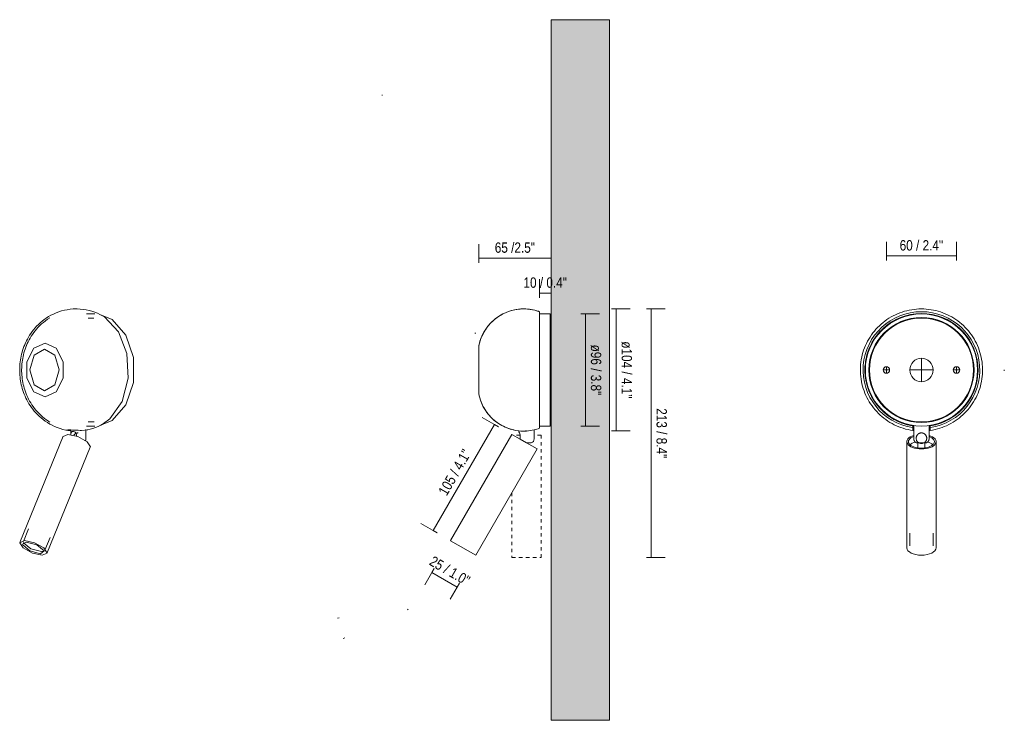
# Model space of a CAD drawing. Header units: millimetres. Extents: x -6679 to -5073, y 0 to 6729.
# Tile 2 of 3: x -5916 to -5073, y 0 to 600. Entities that reach past the tile are written whole.
import ezdxf

# ---------------------------------------------------------------- set-up
doc = ezdxf.new("R2010")
doc.units = ezdxf.units.MM
doc.linetypes.add('Dash', pattern=[6, 3, -3])
for name, color, linetype, lineweight in [('Cotas', 7, 'Continuous', 9), ('Cotas-4', 7, 'Continuous', 9), ('Lighthing Fixture Detail Wide Black', 7, 'Continuous', 20), ('Luminarias', 7, 'Continuous', 20), ('Muros', 7, 'Continuous', 9)]:
    doc.layers.add(name, color=color, linetype=linetype, lineweight=lineweight)
doc.layers.add('Lighthing Fixture Dim Grey Dash', color=7, linetype='Dash', lineweight=9, true_color=0xd2d2d2)
doc.styles.add('Arial Narrow', font='ARIALN.TTF', dxfattribs={"height": 8.8})
doc.dimstyles.new('FARO_-_2_2mm_Arial_Narrow_mm_Inch_Left', dxfattribs={"dimscale": 304.8, "dimtxt": 9.006193, "dimasz": 0, "dimexe": 0.03937, "dimexo": 0.0625, "dimgap": 0.006562, "dimtad": 1, "dimdec": 0, "dimzin": 0, "dimdsep": 46, "dimtxsty": 'Arial Narrow', "dimblk1": 'NONE', "dimblk2": 'NONE', "dimsah": 1, "dimcen": 0.09, "dimadec": 0, "dimazin": 0, "dimtfac": 1, "dimtdec": 4, "dimtix": 1, "dimtmove": 0, "dimatfit": 3, "dimfxl": 0.013123, "dimfxlon": 1, "dimtvp": 1, "dimtolj": 1, "dimtzin": 0, "dimarcsym": 2})
doc.dimstyles.new('FARO_-_2_2mm_Arial_Narrow_mm_Inch_Right', dxfattribs={"dimscale": 304.8, "dimtxt": 9.006193, "dimasz": 0, "dimexe": 0.03937, "dimexo": 0.0625, "dimgap": 0.006562, "dimtad": 1, "dimdec": 0, "dimzin": 0, "dimdsep": 46, "dimtxsty": 'Arial Narrow', "dimblk1": 'NONE', "dimblk2": 'NONE', "dimsah": 1, "dimcen": 0.09, "dimadec": 0, "dimazin": 0, "dimtfac": 1, "dimtdec": 4, "dimtix": 1, "dimtmove": 0, "dimatfit": 3, "dimfxl": 0.013123, "dimfxlon": 1, "dimtvp": 1, "dimtolj": 1, "dimtzin": 0, "dimarcsym": 2})

# ---------------------------------------------------------------- blocks, each defined once
blk = doc.blocks.new('62350 - 62350 PRESS White wall lamp reader-507143-00 Isometrico PDF')
at = {"layer": 'Luminarias', "color": 8, "lineweight": 9, "true_color": 0x808080}
for p, q in [((-6964.57, 348), (-6971.69, 348)), ((-6965.32, 344.49), (-6970.27, 344.49)), ((-6970.27, 255.51), (-6965.25, 255.51)), ((-6991.74, 243.02), (-6987.73, 244.85)), ((-6985.26, 248.24), (-6986.54, 248.25)), ((-6985.26, 248.72), (-6985.26, 244.63)), ((-6975.93, 248.25), (-6970.73, 248.74)), ((-6972.26, 240.94), (-6972.26, 248.91)), ((-6971.69, 252), (-6964.57, 252)), ((-6991.65, 243.32), (-7028.77, 152.39)), ((-6980.16, 243.9), (-6980.16, 243.33)), ((-7005.62, 142.94), (-6968.5, 233.88)), ((-7021.27, 163.98), (-7025.68, 153.18)), ((-7023.28, 152.64), (-7026.35, 151.21)), ((-7007.28, 145.67), (-7002.87, 156.47)), ((-7010.39, 144.46), (-7007.98, 144.93))]:
    blk.add_line(p, q, dxfattribs=at)
for points in [[(-6980.46, 352.31, 0), (-6983.05, 352.24, 0), (-6985.62, 352.02, 0), (-6988.16, 351.66, 0), (-6990.66, 351.16, 0), (-6993.1, 350.53, 0), (-6995.48, 349.78, 0), (-6997.78, 348.91, 0), (-7000, 347.94, 0), (-7002.14, 346.88, 0), (-7004.18, 345.72, 0), (-7006.12, 344.49, 0), (-7007.97, 343.2, 0), (-7009.72, 341.85, 0), (-7011.38, 340.44, 0), (-7012.94, 339, 0), (-7014.41, 337.52, 0), (-7015.79, 336, 0), (-7017.08, 334.47, 0), (-7018.29, 332.91, 0), (-7019.41, 331.33, 0), (-7020.46, 329.74, 0), (-7021.43, 328.14, 0), (-7022.34, 326.53, 0), (-7023.17, 324.92, 0), (-7023.94, 323.29, 0), (-7024.65, 321.67, 0), (-7025.29, 320.04, 0), (-7025.88, 318.41, 0), (-7026.41, 316.78, 0), (-7026.89, 315.15, 0), (-7027.31, 313.51, 0), (-7027.68, 311.88, 0), (-7028, 310.24, 0), (-7028.27, 308.61, 0), (-7028.5, 306.98, 0), (-7028.67, 305.34, 0), (-7028.8, 303.71, 0), (-7028.88, 302.07, 0), (-7028.92, 300.44, 0), (-7028.91, 298.81, 0), (-7028.85, 297.17, 0), (-7028.75, 295.54, 0), (-7028.6, 293.91, 0), (-7028.4, 292.27, 0), (-7028.15, 290.64, 0), (-7027.86, 289, 0), (-7027.52, 287.37, 0), (-7027.12, 285.74, 0), (-7026.67, 284.1, 0), (-7026.17, 282.47, 0), (-7025.62, 280.84, 0), (-7025, 279.21, 0), (-7024.33, 277.58, 0), (-7023.6, 275.96, 0), (-7022.8, 274.34, 0), (-7021.93, 272.73, 0), (-7021, 271.12, 0), (-7019.99, 269.53, 0), (-7018.9, 267.94, 0), (-7017.74, 266.37, 0), (-7016.49, 264.82, 0), (-7015.16, 263.3, 0), (-7013.74, 261.8, 0), (-7012.23, 260.33, 0), (-7010.63, 258.91, 0), (-7008.93, 257.52, 0), (-7007.13, 256.2, 0), (-7005.24, 254.93, 0), (-7003.25, 253.74, 0), (-7001.17, 252.62, 0), (-6998.99, 251.6, 0), (-6996.73, 250.67, 0), (-6994.39, 249.86, 0), (-6991.98, 249.16, 0), (-6989.51, 248.59, 0), (-6988.48, 248.4, 0)], [(-6958.11, 346.51, 0), (-6960.21, 347.6, 0), (-6962.41, 348.61, 0), (-6964.68, 349.51, 0), (-6967.04, 350.3, 0), (-6969.46, 350.97, 0), (-6971.95, 351.51, 0), (-6974.47, 351.92, 0), (-6977.04, 352.18, 0), (-6979.62, 352.3, 0), (-6980.46, 352.31, 0)], [(-6960.34, 347.63, 0), (-6949.84, 343.25, 0), (-6938.03, 329.93, 0), (-6931.48, 310.68, 0), (-6931.48, 289.32, 0), (-6938.03, 270.07, 0), (-6949.84, 256.75, 0), (-6960.26, 252.39, 0)], [(-6958.65, 346.8, 0), (-6956.32, 345.44, 0), (-6944.31, 332.74, 0), (-6937.11, 314.15, 0), (-6936.01, 293, 0), (-6941.21, 273.13, 0), (-6951.77, 258.09, 0), (-6958.46, 253.3, 0)], [(-7003.09, 344.62, 0), (-7005, 343.41, 0), (-7006.81, 342.14, 0), (-7008.53, 340.81, 0), (-7010.15, 339.43, 0), (-7011.68, 338.01, 0), (-7013.12, 336.55, 0), (-7014.47, 335.07, 0), (-7015.73, 333.56, 0), (-7016.91, 332.03, 0), (-7018.01, 330.49, 0), (-7019.03, 328.94, 0), (-7019.98, 327.37, 0), (-7020.86, 325.8, 0), (-7021.68, 324.22, 0), (-7022.43, 322.63, 0), (-7023.11, 321.05, 0), (-7023.74, 319.46, 0), (-7024.31, 317.87, 0), (-7024.83, 316.28, 0), (-7025.29, 314.69, 0), (-7025.7, 313.1, 0), (-7026.06, 311.51, 0), (-7026.37, 309.92, 0), (-7026.63, 308.33, 0), (-7026.85, 306.74, 0), (-7027.02, 305.15, 0), (-7027.14, 303.56, 0), (-7027.22, 301.97, 0), (-7027.25, 300.38, 0), (-7027.24, 298.79, 0), (-7027.19, 297.2, 0), (-7027.08, 295.61, 0), (-7026.94, 294.02, 0), (-7026.74, 292.43, 0), (-7026.5, 290.84, 0), (-7026.21, 289.25, 0), (-7025.88, 287.66, 0), (-7025.49, 286.07, 0), (-7025.06, 284.48, 0), (-7024.57, 282.89, 0), (-7024.02, 281.3, 0), (-7023.42, 279.71, 0), (-7022.76, 278.12, 0), (-7022.04, 276.54, 0), (-7021.26, 274.96, 0), (-7020.41, 273.38, 0), (-7019.5, 271.81, 0), (-7018.51, 270.25, 0), (-7017.45, 268.7, 0), (-7016.3, 267.17, 0), (-7015.08, 265.65, 0), (-7013.77, 264.15, 0), (-7012.38, 262.69, 0), (-7010.89, 261.25, 0), (-7009.32, 259.85, 0), (-7007.64, 258.49, 0), (-7005.88, 257.19, 0), (-7004.01, 255.95, 0), (-7003.09, 255.38, 0)], [(-7007.25, 323.06, 0), (-7016.83, 318.65, 0), (-7022.75, 307.12, 0), (-7022.75, 292.88, 0), (-7016.83, 281.35, 0), (-7007.25, 276.94, 0)], [(-7007.25, 276.94, 0), (-6997.67, 281.35, 0), (-6991.74, 292.88, 0), (-6991.74, 307.12, 0), (-6997.67, 318.65, 0), (-7007.25, 323.06, 0)], [(-7007.75, 282.22, 0), (-7016.64, 287.43, 0), (-7020.32, 300, 0), (-7016.64, 312.57, 0), (-7007.75, 317.78, 0)], [(-7007.75, 317.78, 0), (-6998.86, 312.57, 0), (-6995.18, 300, 0), (-6998.86, 287.43, 0), (-7007.75, 282.22, 0)], [(-6971.2, 248.64, 0), (-6968.73, 249.22, 0), (-6966.33, 249.92, 0), (-6964, 250.75, 0), (-6961.74, 251.68, 0), (-6959.58, 252.71, 0), (-6958.11, 253.49, 0)], [(-6988.69, 248.45, 0), (-6988.69, 248.52, 0), (-6988.31, 248.59, 0), (-6987.59, 248.63, 0), (-6986.54, 248.64, 0)], [(-6986.54, 248.25, 0), (-6987.58, 248.3, 0), (-6988.31, 248.37, 0)], [(-6987.73, 244.85, 0), (-6979.24, 243.02, 0), (-6971.23, 238.6, 0), (-6968.41, 234.18, 0), (-6968.57, 233.76, 0)], [(-6986.54, 248.64, 0), (-6985.22, 248.63, 0), (-6983.71, 248.59, 0), (-6982.07, 248.52, 0), (-6980.39, 248.45, 0), (-6978.76, 248.37, 0), (-6977.24, 248.3, 0), (-6975.93, 248.25, 0)], [(-6985.09, 244.6, 0), (-6985.09, 244.7, 0), (-6985.01, 245.44, 0), (-6984.87, 246.09, 0), (-6984.64, 246.64, 0), (-6984.32, 247.06, 0), (-6983.88, 247.32, 0), (-6983.36, 247.41, 0)], [(-6983.36, 247.41, 0), (-6982.76, 247.32, 0), (-6982.14, 247.05, 0), (-6981.54, 246.63, 0), (-6980.99, 246.09, 0), (-6980.56, 245.43, 0), (-6980.26, 244.69, 0), (-6980.16, 243.9, 0)], [(-6982.6, 244.07, 0), (-6982.34, 244.44, 0), (-6982.02, 244.79, 0), (-6981.69, 245.08, 0), (-6981.37, 245.33, 0), (-6981.06, 245.52, 0), (-6980.76, 245.68, 0), (-6980.49, 245.8, 0), (-6980.23, 245.9, 0), (-6979.99, 245.97, 0), (-6979.77, 246.02, 0), (-6979.57, 246.06, 0), (-6979.39, 246.09, 0), (-6979.22, 246.11, 0), (-6979.06, 246.13, 0), (-6978.92, 246.13, 0), (-6978.79, 246.14, 0), (-6978.77, 246.14, 0)], [(-6972.26, 240.94, 0), (-6972.26, 240.8, 0), (-6972.27, 240.66, 0), (-6972.28, 240.52, 0), (-6972.3, 240.39, 0), (-6972.33, 240.25, 0), (-6972.36, 240.11, 0), (-6972.39, 239.98, 0), (-6972.44, 239.84, 0), (-6972.48, 239.71, 0), (-6972.53, 239.58, 0)], [(-7024.85, 153.92, 0), (-7028.86, 152.09, 0), (-7026.04, 147.67, 0), (-7018.03, 143.25, 0), (-7009.54, 141.42, 0)], [(-7025.69, 152.16, 0), (-7025.61, 151.91, 0), (-7019.52, 146.94, 0), (-7010.39, 144.46, 0)], [(-7009.54, 141.42, 0), (-7005.53, 143.25, 0), (-7008.36, 147.67, 0), (-7016.36, 152.09, 0), (-7024.85, 153.92, 0)], [(-7011.11, 142.7, 0), (-7008.07, 145.18, 0), (-7014.15, 150.15, 0), (-7023.28, 152.64, 0)], [(-7026.45, 150.74, 0), (-7026.33, 150.15, 0), (-7020.24, 145.18, 0), (-7011.11, 142.7, 0)]]:
    blk.add_polyline3d(points, dxfattribs=at)
blk = doc.blocks.new('62350 - 62350 PRESS White wall lamp reader-507143-Lateral_PDF')
at = {"layer": 'Luminarias'}
for p, q in [((-3268.96, 344.49), (-3269.89, 344.49)), ((-3330.96, 310.26), (-3330.96, 310.23)), ((-3330.96, 285.49), (-3330.96, 285.45)), ((-3269.89, 255.51), (-3268.96, 255.51)), ((-3302.64, 244.85), (-3355.14, 153.92)), ((-3355.08, 153.88), (-3355.14, 153.92))]:
    blk.add_line(p, q, dxfattribs=at)
at = {"layer": 'Luminarias', "flags": 128}
for points in [[(-3330.25, 323.06), (-3329.83, 324.56), (-3329.34, 326.05), (-3328.79, 327.52), (-3328.19, 328.96), (-3327.53, 330.38), (-3326.81, 331.78), (-3326.04, 333.14), (-3325.21, 334.47), (-3324.33, 335.77), (-3323.41, 337.03), (-3322.43, 338.25), (-3321.4, 339.43), (-3320.32, 340.57), (-3319.21, 341.67), (-3318.04, 342.72), (-3316.84, 343.72), (-3315.6, 344.67), (-3314.32, 345.58), (-3313.01, 346.43), (-3311.66, 347.23), (-3310.28, 347.97), (-3308.87, 348.66), (-3307.44, 349.29), (-3305.98, 349.87), (-3304.5, 350.38), (-3303.01, 350.84), (-3301.49, 351.23), (-3299.96, 351.57), (-3298.42, 351.84), (-3296.87, 352.05), (-3295.31, 352.2), (-3293.74, 352.29), (-3292.18, 352.31), (-3290.61, 352.27), (-3289.05, 352.17), (-3287.49, 352.01), (-3285.94, 351.78), (-3284.4, 351.49), (-3282.88, 351.14), (-3281.36, 350.73), (-3279.87, 350.26), (-3278.96, 349.94)], [(-3330.96, 318.08), (-3330.94, 318.66), (-3330.9, 319.43), (-3330.82, 320.19), (-3330.72, 320.94), (-3330.58, 321.7), (-3330.41, 322.44), (-3330.25, 323.06)], [(-3330.96, 317.9), (-3330.96, 317.88), (-3330.96, 317.84), (-3330.96, 317.78)], [(-3330.96, 317.8), (-3330.96, 317.86), (-3330.96, 317.89), (-3330.96, 317.9)], [(-3330.96, 282.1), (-3330.96, 282.12), (-3330.96, 282.16), (-3330.96, 282.22)], [(-3330.96, 282.2), (-3330.96, 282.14), (-3330.96, 282.11), (-3330.96, 282.1)], [(-3330.25, 276.94), (-3330.44, 277.69), (-3330.6, 278.43), (-3330.74, 279.19), (-3330.84, 279.95), (-3330.91, 280.71), (-3330.95, 281.47), (-3330.96, 281.97)], [(-3300.96, 248.64), (-3302.48, 249.02), (-3303.99, 249.45), (-3305.47, 249.95), (-3306.94, 250.5), (-3308.38, 251.11), (-3309.79, 251.78), (-3311.18, 252.51), (-3312.54, 253.29), (-3313.87, 254.12), (-3315.16, 255.01), (-3316.41, 255.94), (-3317.63, 256.93), (-3318.81, 257.96), (-3319.94, 259.04), (-3321.03, 260.17), (-3322.07, 261.34), (-3323.07, 262.54), (-3324.02, 263.79), (-3324.91, 265.08), (-3325.76, 266.39), (-3326.55, 267.75), (-3327.29, 269.13), (-3327.97, 270.54), (-3328.59, 271.98), (-3329.16, 273.44), (-3329.66, 274.92), (-3330.11, 276.42), (-3330.25, 276.94)]]:
    blk.add_lwpolyline(points, dxfattribs=at)
at = {"layer": 'Luminarias'}
blk.add_open_spline([(-3300.96, 248.64), (-3300.96, 248.64), (-3300.9, 248.64), (-3300.77, 248.63)], degree=3, dxfattribs=at)
blk = doc.blocks.new('62350 - 62350 PRESS White wall lamp reader-507143-Alzado_PDF Fixing')
at = {"layer": 'Luminarias', "color": 253, "lineweight": 9, "true_color": 0xaaaaaa}
for p, q in [((6573, 256.03), (6573, 255.51)), ((6586, 255.51), (6586, 256.03)), ((6572, 250.62), (6572, 252.16)), ((6573, 252.49), (6573, 240.94)), ((6586, 240.94), (6586, 252.49)), ((6587, 252.16), (6587, 250.62)), ((6567, 238.6), (6567, 147.67)), ((6576.45, 238.6), (6576.45, 233.4)), ((6582.54, 233.4), (6582.54, 238.6)), ((6592, 147.67), (6592, 238.6)), ((6569.56, 160.22), (6569.56, 149.43)), ((6589.44, 149.43), (6589.44, 160.22))]:
    blk.add_line(p, q, dxfattribs=at)
at = {"layer": 'Luminarias', "color": 253, "lineweight": 9, "true_color": 0xaaaaaa, "flags": 128}
for points in [[(6579.5, 352.31), (6577.4, 352.27), (6575.32, 352.14), (6573.23, 351.93), (6571.16, 351.64), (6569.1, 351.27), (6567.06, 350.81), (6565.04, 350.27), (6563.04, 349.65), (6561.07, 348.96), (6559.13, 348.18), (6557.21, 347.33), (6555.34, 346.4), (6553.5, 345.4), (6551.71, 344.32), (6549.96, 343.17), (6548.26, 341.96), (6546.6, 340.68), (6545, 339.33), (6543.46, 337.92), (6541.97, 336.44), (6540.54, 334.92), (6539.18, 333.33), (6537.88, 331.69), (6536.64, 330), (6535.48, 328.26), (6534.38, 326.48), (6533.36, 324.66), (6532.41, 322.79), (6531.54, 320.89), (6530.74, 318.96), (6530.02, 316.99), (6529.38, 315), (6528.82, 312.98), (6528.34, 310.95), (6527.95, 308.89), (6527.63, 306.82), (6527.4, 304.74), (6527.25, 302.66), (6527.19, 300.56), (6527.21, 298.47), (6527.31, 296.38), (6527.5, 294.3), (6527.77, 292.22), (6528.12, 290.16), (6528.55, 288.11), (6529.07, 286.09), (6529.67, 284.08), (6530.34, 282.1), (6531.1, 280.15), (6531.93, 278.23), (6532.84, 276.35), (6533.82, 274.5), (6534.88, 272.69), (6536.01, 270.93), (6537.2, 269.22), (6538.47, 267.55), (6539.8, 265.93), (6541.19, 264.37), (6542.65, 262.87), (6544.16, 261.43), (6545.73, 260.04), (6547.36, 258.73), (6549.03, 257.47), (6550.76, 256.29), (6552.53, 255.18), (6554.34, 254.13), (6556.2, 253.16), (6558.09, 252.27), (6560.02, 251.45), (6561.97, 250.71), (6563.96, 250.05), (6565.97, 249.47), (6568, 248.97), (6570.05, 248.55), (6572, 248.23)], [(6587, 248.23), (6589.06, 248.57), (6591.11, 248.99), (6593.14, 249.5), (6595.15, 250.09), (6597.13, 250.75), (6599.09, 251.5), (6601.01, 252.32), (6602.9, 253.22), (6604.75, 254.19), (6606.56, 255.24), (6608.33, 256.36), (6610.05, 257.54), (6611.73, 258.8), (6613.35, 260.12), (6614.92, 261.51), (6616.43, 262.95), (6617.88, 264.46), (6619.27, 266.02), (6620.6, 267.64), (6621.86, 269.31), (6623.05, 271.03), (6624.17, 272.79), (6625.23, 274.6), (6626.21, 276.45), (6627.11, 278.34), (6627.94, 280.26), (6628.69, 282.21), (6629.36, 284.19), (6629.95, 286.2), (6630.46, 288.23), (6630.89, 290.28), (6631.24, 292.34), (6631.51, 294.42), (6631.69, 296.5), (6631.79, 298.59), (6631.8, 300.68), (6631.73, 302.77), (6631.58, 304.86), (6631.34, 306.94), (6631.02, 309.01), (6630.62, 311.06), (6630.14, 313.1), (6629.58, 315.11), (6628.93, 317.1), (6628.21, 319.07), (6627.41, 321), (6626.53, 322.9), (6625.58, 324.76), (6624.55, 326.58), (6623.45, 328.36), (6622.28, 330.1), (6621.04, 331.78), (6619.74, 333.42), (6618.37, 335), (6616.94, 336.53), (6615.45, 338), (6613.9, 339.41), (6612.3, 340.75), (6610.64, 342.03), (6608.93, 343.24), (6607.18, 344.38), (6605.38, 345.45), (6603.55, 346.45), (6601.67, 347.38), (6599.76, 348.23), (6597.81, 349), (6595.84, 349.69), (6593.84, 350.31), (6591.81, 350.84), (6589.77, 351.29), (6587.71, 351.66), (6585.64, 351.95), (6583.56, 352.15), (6581.47, 352.27), (6579.5, 352.31)], [(6577.08, 237.67), (6576.94, 237.77), (6576.79, 237.88), (6576.63, 238), (6576.47, 238.14), (6576.31, 238.3), (6576.15, 238.48), (6575.98, 238.67), (6575.82, 238.89), (6575.67, 239.13), (6575.52, 239.39), (6575.38, 239.67), (6575.26, 239.98), (6575.15, 240.31), (6575.07, 240.66), (6575.02, 241.02), (6574.99, 241.39), (6574.99, 241.76), (6575.02, 242.12), (6575.08, 242.48), (6575.17, 242.83), (6575.27, 243.15), (6575.4, 243.46), (6575.54, 243.74), (6575.69, 244), (6575.85, 244.23), (6576.01, 244.45), (6576.17, 244.64), (6576.34, 244.81), (6576.5, 244.96), (6576.66, 245.1), (6576.81, 245.22), (6576.96, 245.33), (6577.11, 245.43), (6577.25, 245.52), (6577.38, 245.59), (6577.51, 245.66), (6577.64, 245.72), (6577.76, 245.78), (6577.88, 245.83), (6578, 245.87), (6578.11, 245.91), (6578.22, 245.94), (6578.32, 245.98), (6578.43, 246), (6578.53, 246.03), (6578.62, 246.05), (6578.72, 246.07), (6578.81, 246.08), (6578.9, 246.1), (6579, 246.11), (6579.08, 246.12), (6579.17, 246.12), (6579.26, 246.13), (6579.35, 246.13), (6579.44, 246.14), (6579.5, 246.14)], [(6581.91, 237.67), (6582.05, 237.77), (6582.2, 237.88), (6582.36, 238), (6582.52, 238.14), (6582.68, 238.3), (6582.84, 238.48), (6583.01, 238.67), (6583.17, 238.89), (6583.32, 239.13), (6583.47, 239.39), (6583.61, 239.67), (6583.73, 239.98), (6583.84, 240.31), (6583.92, 240.66), (6583.98, 241.02), (6584, 241.39), (6584, 241.76), (6583.97, 242.12), (6583.91, 242.48), (6583.82, 242.83), (6583.72, 243.15), (6583.59, 243.46), (6583.45, 243.74), (6583.3, 244), (6583.14, 244.23), (6582.98, 244.45), (6582.82, 244.64), (6582.66, 244.81), (6582.49, 244.96), (6582.34, 245.1), (6582.18, 245.22), (6582.03, 245.33), (6581.89, 245.43), (6581.74, 245.52), (6581.61, 245.59), (6581.48, 245.66), (6581.35, 245.72), (6581.23, 245.78), (6581.11, 245.83), (6580.99, 245.87), (6580.88, 245.91), (6580.77, 245.94), (6580.67, 245.98), (6580.57, 246), (6580.47, 246.03), (6580.37, 246.05), (6580.27, 246.07), (6580.18, 246.08), (6580.09, 246.1), (6580, 246.11), (6579.91, 246.12), (6579.82, 246.12), (6579.73, 246.13), (6579.64, 246.13), (6579.56, 246.14), (6579.5, 246.14)], [(6575.99, 237.49), (6575.85, 237.51), (6575.72, 237.54), (6575.58, 237.57), (6575.45, 237.61), (6575.32, 237.65), (6575.18, 237.7), (6575.06, 237.76), (6574.93, 237.82), (6574.81, 237.88), (6574.69, 237.95), (6574.57, 238.03), (6574.45, 238.11), (6574.34, 238.19), (6574.23, 238.28), (6574.13, 238.37), (6574.03, 238.47), (6573.93, 238.57), (6573.84, 238.67), (6573.75, 238.78), (6573.66, 238.89), (6573.58, 239), (6573.51, 239.12), (6573.44, 239.24), (6573.37, 239.37), (6573.31, 239.49), (6573.26, 239.62), (6573.21, 239.75), (6573.16, 239.88), (6573.12, 240.02), (6573.09, 240.15), (6573.06, 240.29), (6573.03, 240.42), (6573.02, 240.56), (6573, 240.7), (6573, 240.84), (6573, 240.94)], [(6586, 240.94), (6585.99, 240.8), (6585.98, 240.66), (6585.97, 240.52), (6585.95, 240.39), (6585.93, 240.25), (6585.9, 240.11), (6585.86, 239.98), (6585.82, 239.84), (6585.77, 239.71), (6585.72, 239.58), (6585.66, 239.46), (6585.6, 239.33), (6585.53, 239.21), (6585.46, 239.09), (6585.39, 238.97), (6585.31, 238.86), (6585.22, 238.75), (6585.13, 238.64), (6585.04, 238.54), (6584.94, 238.44), (6584.84, 238.34), (6584.73, 238.25), (6584.62, 238.17), (6584.51, 238.08), (6584.39, 238.01), (6584.27, 237.93), (6584.15, 237.86), (6584.03, 237.8), (6583.9, 237.74), (6583.77, 237.69), (6583.64, 237.64), (6583.51, 237.6), (6583.37, 237.56), (6583.24, 237.53), (6583.1, 237.5), (6583.02, 237.49)]]:
    blk.add_lwpolyline(points, dxfattribs=at)
at = {"layer": 'Luminarias', "color": 253, "lineweight": 9, "true_color": 0xaaaaaa}
for centre, radius, start, end in [((6579.5, 300), 49.94, 90, 261.36318), ((6579.5, 300), 48.42, 90, 261.0898), ((6579.5, 300), 48, 90, 270), ((6579.5, 300), 49.94, 278.63682, 90), ((6579.5, 300), 48.42, 278.9102, 90), ((6579.5, 300), 48, 270, 90), ((6579.5, 300), 45, 90, 270), ((6579.5, 300), 44.49, 90, 270), ((6579.5, 300), 48.42, 124.2236, 127.67805), ((6579.5, 300), 48.42, 117.88646, 121.39742), ((6579.5, 300), 45, 270, 90), ((6579.5, 300), 44.49, 270, 90), ((6579.5, 300), 48.42, 58.60258, 62.11354), ((6579.5, 300), 48.42, 52.32195, 55.7764), ((6579.5, 300), 48.42, 143.14554, 146.52719), ((6579.5, 300), 48.42, 136.8472, 140.24246), ((6579.5, 300), 48.42, 130.54123, 133.95957), ((6579.5, 300), 48.42, 46.04043, 49.45877), ((6579.5, 300), 48.42, 39.75754, 43.1528), ((6579.5, 300), 48.42, 33.47281, 36.85446), ((6579.5, 300), 48.42, 149.43847, 152.81417), ((6579.5, 300), 48.42, 27.18583, 30.56153), ((6579.5, 300), 48.42, 162.01364, 165.39797), ((6579.5, 300), 48.42, 155.72753, 159.10408), ((6579.5, 300), 48.42, 20.89592, 24.27247), ((6579.5, 300), 48.42, 14.60203, 17.98636), ((6579.5, 300), 48.42, 174.57954, 178.00548), ((6579.5, 300), 48.42, 168.29748, 171.69749), ((6579.5, 300), 10, 90, 180), ((6579.5, 300), 10, 0, 90), ((6579.5, 300), 48.42, 8.30251, 11.70252), ((6579.5, 300), 48.42, 1.99452, 5.42046), ((6579.5, 300), 48.42, 180.86016, 184.32692), ((6549.49, 300), 2.8, 360, 180), ((6549.49, 300), 2.8, 180, 0), ((6579.5, 300), 10, 180, 270), ((6579.5, 300), 10, 270, 0), ((6609.5, 300), 2.8, 0, 180), ((6609.5, 300), 2.8, 180, 0), ((6579.5, 300), 48.42, 355.67308, 359.13984), ((6579.5, 300), 48.42, 187.1396, 190.67153), ((6579.5, 300), 48.42, 349.32847, 352.8604), ((6579.5, 300), 48.42, 240.0234, 243.61957), ((6579.5, 300), 48.42, 246.36546, 249.88062), ((6579.5, 300), 48.42, 252.67126, 256.13847), ((6579.5, 300), 48.42, 283.86153, 287.32874), ((6579.5, 300), 48.42, 290.11938, 293.63454), ((6579.5, 300), 48.42, 296.38043, 299.9766), ((6579.5, 300), 48.42, 258.95422, 262.37395), ((6579.5, 300), 48.42, 277.62488, 281.04578)]:
    blk.add_arc(centre, radius, start, end, dxfattribs=at)
for centre, major_axis, start_param, end_param in [((6579.5, 238.6), (12.5, 0), 2.112674, 4.712389), ((6579.5, 238.6), (-11.1, 0), 5.336202, 7.853982), ((6579.5, 233.4), (11.1, 0), 2.058049, 2.652759), ((6579.5, 238.6), (3.05, 0), 3.665191, 4.712389), ((6579.5, 238.6), (-12.5, 0), 1.570796, 4.170677), ((6579.5, 238.6), (11.1, 0), 4.712389, 7.230363), ((6579.5, 238.6), (3.05, 0), 4.712389, 5.759587), ((6579.5, 233.4), (11.1, 0), 0.488834, 1.083484), ((6579.5, 233.4), (3.05, 0), 3.141593, 3.2428), ((6579.5, 233.4), (3.05, 0), 6.181978, 6.283185), ((6579.5, 147.67), (-12.5, 0), 0, 1.570796), ((6579.5, 147.67), (-12.5, 0), 1.570796, 3.141593)]:
    blk.add_ellipse(centre, major_axis=major_axis, ratio=0.5, start_param=start_param, end_param=end_param, dxfattribs=at)
for points, knots in [([(6572, 252.16), (6572, 252.16), (6572.3, 252.11), (6572.93, 252.02), (6573.04, 252.01)], [0, 0, 0, 0, 0.2857143, 0.3397524, 0.3397524, 0.3397524, 0.3397524]), ([(6573.03, 248.4), (6572.93, 248.39), (6572.56, 248.36), (6572.12, 248.3), (6572, 248.26), (6572, 248.25)], [-0.339104, -0.339104, -0.339104, -0.339104, -0.2857143, -0.1428571, 0, 0, 0, 0]), ([(6585.95, 252.01), (6586.2, 252.04), (6586.77, 252.13), (6586.99, 252.16), (6587, 252.16)], [0.6600911, 0.6600911, 0.6600911, 0.6600911, 0.7857143, 1, 1, 1, 1]), ([(6587, 248.25), (6587, 248.26), (6586.87, 248.3), (6586.43, 248.36), (6586.06, 248.39), (6585.96, 248.4)], [-1, -1, -1, -1, -0.8571429, -0.7142857, -0.6606925, -0.6606925, -0.6606925, -0.6606925]), ([(6576, 237.49), (6576, 237.49), (6576, 237.5), (6576, 237.52), (6576, 237.56), (6576, 237.59), (6576, 237.63), (6576, 237.69), (6576, 237.78), (6576, 237.88), (6576, 238.05), (6576, 238.21), (6576, 238.32)], [-0.3333333, -0.3333333, -0.3333333, -0.3333333, -0.2777778, -0.2361111, -0.2083333, -0.1944444, -0.1666667, -0.1388889, -0.1111111, -0.0833333, -0.0555556, 0, 0, 0, 0]), ([(6583.02, 238.33), (6583.02, 238.22), (6583.02, 238.06), (6583.02, 237.89), (6583.02, 237.79), (6583.02, 237.7), (6583.02, 237.64), (6583.02, 237.59), (6583.02, 237.55), (6583.02, 237.52), (6583.02, 237.5), (6583.02, 237.5), (6583.02, 237.49)], [-1, -1, -1, -1, -0.9444444, -0.9166667, -0.8888889, -0.8611111, -0.8333333, -0.8055556, -0.7777778, -0.75, -0.7222222, -0.6666667, -0.6666667, -0.6666667, -0.6666667])]:
    blk.add_open_spline(points, degree=3, knots=knots, dxfattribs=at)
for points in [[(6572, 248.25), (6572, 248.18), (6572, 248.51), (6572, 249.76), (6572, 250.62)], [(6587, 250.62), (6587, 249.76), (6587, 248.51), (6587, 248.18), (6587, 248.25)], [(6576, 238.32), (6576.57, 238.05), (6577.73, 237.65), (6578.91, 237.56), (6579.5, 237.6)], [(6579.5, 237.6), (6580.09, 237.56), (6581.27, 237.65), (6582.44, 238.05), (6583.02, 238.33)]]:
    blk.add_open_spline(points, degree=3, dxfattribs=at)
blk = doc.blocks.new('DIMBLOCK3-Lateral_PDF')
at = {"layer": 'Cotas-4', "color": 251, "true_color": 0x5b5b5b, "transparency": 16777216}
for p, q in [((-5435.91, 348), (-5419.91, 348)), ((-5431.91, 348), (-5435.91, 348)), ((-5431.91, 348), (-5431.91, 252)), ((-5435.91, 252), (-5419.91, 252)), ((-5431.91, 252), (-5435.91, 252))]:
    blk.add_line(p, q, dxfattribs=at)
at = {"layer": 'Cotas-4', "color": 0, "transparency": 16777216, "insert": (-5418.53, 321.73), "char_height": 8.8, "width": 52.1501, "attachment_point": 1, "rotation": 270, "line_spacing_factor": 0.974696, "style": 'Arial Narrow'}
blk.add_mtext('ø96 / 3.8"', dxfattribs=at)
blk = doc.blocks.new('_None')
blk = doc.blocks.new('DIMBLOCK4-Lateral_PDF')
at = {"layer": 'Cotas-4', "color": 251, "true_color": 0x5b5b5b, "transparency": 16777216}
for p, q in [((-5471.42, 361.86), (-5471.42, 377.86)), ((-5461.42, 365.61), (-5461.42, 377.86)), ((-5471.42, 365.86), (-5461.42, 365.86)), ((-5471.42, 365.86), (-5471.42, 361.86)), ((-5461.42, 365.86), (-5461.42, 361.86))]:
    blk.add_line(p, q, dxfattribs=at)
at = {"layer": 'Cotas-4', "color": 0, "transparency": 16777216, "insert": (-5485.07, 379.24), "char_height": 8.8, "width": 44.7736, "attachment_point": 1, "line_spacing_factor": 0.974696, "style": 'Arial Narrow'}
blk.add_mtext('10 / 0.4"', dxfattribs=at)
blk = doc.blocks.new('DIMBLOCK5-Lateral_PDF')
at = {"layer": 'Cotas-4', "color": 251, "true_color": 0x5b5b5b, "transparency": 16777216}
for p, q in [((-5409.61, 352.3), (-5393.61, 352.3)), ((-5405.61, 352.3), (-5409.61, 352.3)), ((-5405.61, 352.3), (-5405.61, 247.81)), ((-5409.61, 247.81), (-5393.61, 247.81)), ((-5405.61, 247.81), (-5409.61, 247.81))]:
    blk.add_line(p, q, dxfattribs=at)
at = {"layer": 'Cotas-4', "color": 0, "transparency": 16777216, "insert": (-5392.24, 324.58), "char_height": 8.8, "width": 58.8405, "attachment_point": 1, "rotation": 270, "line_spacing_factor": 0.974696, "style": 'Arial Narrow'}
blk.add_mtext('ø104 / 4.1"', dxfattribs=at)
blk = doc.blocks.new('DIMBLOCK6-Lateral_PDF')
at = {"layer": 'Cotas-4', "color": 251, "true_color": 0x5b5b5b, "transparency": 16777216}
for p, q in [((-5562.4, 162.46), (-5509.9, 253.4)), ((-5506.44, 251.4), (-5520.29, 259.4)), ((-5509.9, 253.4), (-5506.44, 251.4)), ((-5558.94, 160.46), (-5572.79, 168.46)), ((-5562.4, 162.46), (-5558.94, 160.46))]:
    blk.add_line(p, q, dxfattribs=at)
at = {"layer": 'Cotas-4', "color": 0, "transparency": 16777216, "insert": (-5558.45, 196.05), "char_height": 8.8, "width": 51.464, "attachment_point": 1, "rotation": 60, "line_spacing_factor": 0.974696, "style": 'Arial Narrow'}
blk.add_mtext('105 / 4.1"', dxfattribs=at)
blk = doc.blocks.new('DIMBLOCK7-Lateral_PDF')
at = {"layer": 'Cotas-4', "color": 251, "true_color": 0x5b5b5b, "transparency": 16777216}
for p, q in [((-5561.4, 130.01), (-5569.4, 116.15)), ((-5563.4, 126.54), (-5561.4, 130.01)), ((-5541.75, 114.04), (-5563.4, 126.54)), ((-5539.75, 117.51), (-5547.75, 103.65)), ((-5541.75, 114.04), (-5539.75, 117.51))]:
    blk.add_line(p, q, dxfattribs=at)
at = {"layer": 'Cotas-4', "color": 0, "transparency": 16777216, "insert": (-5562.05, 141.2), "char_height": 8.8, "width": 44.7736, "attachment_point": 1, "rotation": 330, "line_spacing_factor": 0.974696, "style": 'Arial Narrow'}
blk.add_mtext('25 / 1.0"', dxfattribs=at)
blk = doc.blocks.new('DIMBLOCK8-Lateral_PDF')
at = {"layer": 'Cotas-4', "color": 251, "true_color": 0x5b5b5b, "transparency": 16777216}
for p, q in [((-5379.73, 352.3), (-5363.73, 352.3)), ((-5375.73, 352.3), (-5379.73, 352.3)), ((-5375.73, 352.3), (-5375.73, 139.31)), ((-5379.73, 139.31), (-5363.73, 139.31)), ((-5375.73, 139.31), (-5379.73, 139.31))]:
    blk.add_line(p, q, dxfattribs=at)
at = {"layer": 'Cotas-4', "color": 0, "transparency": 16777216, "insert": (-5362.36, 267.25), "char_height": 8.8, "width": 51.464, "attachment_point": 1, "rotation": 270, "line_spacing_factor": 0.974696, "style": 'Arial Narrow'}
blk.add_mtext('213 / 8.4"', dxfattribs=at)
blk = doc.blocks.new('DIMBLOCK9-Lateral_PDF')
at = {"layer": 'Cotas-4', "color": 251, "true_color": 0x5b5b5b, "transparency": 16777216}
for p, q in [((-5523.42, 391.85), (-5523.42, 407.85)), ((-5461.42, 395.6), (-5461.42, 407.85)), ((-5523.42, 395.85), (-5461.42, 395.85)), ((-5523.42, 395.85), (-5523.42, 391.85)), ((-5461.42, 395.85), (-5461.42, 391.85))]:
    blk.add_line(p, q, dxfattribs=at)
at = {"layer": 'Cotas-4', "color": 0, "transparency": 16777216, "insert": (-5509.64, 409.22), "char_height": 8.8, "width": 41.3427, "attachment_point": 1, "line_spacing_factor": 0.974696, "style": 'Arial Narrow'}
blk.add_mtext('65 /2.5"', dxfattribs=at)
blk = doc.blocks.new('DIMBLOCK10-Alzado_PDF Fixing')
at = {"layer": 'Cotas-4', "color": 251, "true_color": 0x5b5b5b, "transparency": 16777216}
for p, q in [((-5174.43, 393.78), (-5174.43, 409.78)), ((-5114.42, 393.78), (-5114.42, 409.78)), ((-5174.43, 397.78), (-5114.42, 397.78)), ((-5174.43, 397.78), (-5174.43, 393.78)), ((-5114.42, 397.78), (-5114.42, 393.78))]:
    blk.add_line(p, q, dxfattribs=at)
at = {"layer": 'Cotas-4', "color": 0, "transparency": 16777216, "insert": (-5163.08, 411.15), "char_height": 8.8, "width": 44.7736, "attachment_point": 1, "line_spacing_factor": 0.974696, "style": 'Arial Narrow'}
blk.add_mtext('60 / 2.4"', dxfattribs=at)

msp = doc.modelspace()

# ---------------------------------------------------------------- hatches: boundary and pattern name
at = {"layer": 'Muros', "true_color": 0xf7f7f7}
msp.add_hatch(color=7, dxfattribs=at).paths.add_polyline_path([(-5461.42, 0), (-5411.42, 0), (-5411.42, 600), (-5461.42, 600), (-5461.42, 142.02)], flags=0)

# ---------------------------------------------------------------- linework, layer by layer
at = {"layer": 'Lighthing Fixture Detail Wide Black'}
for p, q in [((-5606.43, 535.48), (-5605.64, 535.48)), ((-5485.41, 352.3), (-5484.61, 352.3)), ((-5471.42, 348), (-5471.42, 349.94)), ((-5462.34, 348), (-5471.42, 348)), ((-5471.42, 348), (-5471.42, 252)), ((-5462.34, 252), (-5462.34, 348)), ((-5526.67, 331.47), (-5525.87, 331.47)), ((-5523.42, 317.78), (-5523.42, 282.22)), ((-5144.42, 310), (-5144.42, 290)), ((-5177.23, 300), (-5171.63, 300)), ((-5174.43, 302.8), (-5174.43, 297.2)), ((-5134.42, 300), (-5154.42, 300)), ((-5117.22, 300), (-5111.62, 300)), ((-5114.42, 302.8), (-5114.42, 297.2)), ((-5073.49, 300.03), (-5073.49, 299.24)), ((-5547.6, 153.92), (-5495.1, 244.85)), ((-5495.1, 244.85), (-5547.45, 153.83)), ((-5487.89, 240.7), (-5495.1, 244.85)), ((-5488.92, 247.88), (-5488.92, 247.1)), ((-5483.3, 247.81), (-5482.5, 247.81)), ((-5475.92, 240.94), (-5475.92, 248.71)), ((-5471.42, 250.06), (-5471.42, 252)), ((-5471.42, 252), (-5462.34, 252)), ((-5487.89, 243.59), (-5487.89, 240.7)), ((-5487.89, 240.7), (-5482.49, 237.6)), ((-5473.43, 232.39), (-5482.49, 237.6)), ((-5482.49, 237.6), (-5478.42, 237.6)), ((-5525.78, 141.37), (-5473.43, 232.39)), ((-5547.45, 153.83), (-5525.78, 141.37)), ((-5583.78, 94.58), (-5584.33, 95.13)), ((-5644.26, 87.35), (-5642.82, 87.76)), ((-5639.45, 70.1), (-5638, 70.51))]:
    msp.add_line(p, q, dxfattribs=at)
for centre, radius in [((-5144.42, 300), 44.49), ((-5144.42, 300), 10), ((-5174.43, 300), 2.8), ((-5114.42, 300), 2.8)]:
    msp.add_circle(centre, radius, dxfattribs=at)
for centre, radius, start, end in [((-5484.87, 313.23), 39.1, 69.881, 165.44683), ((-5503.41, 317.78), 20, 164.70639, 180), ((-5503.41, 282.22), 20, 180, 195.29361), ((-5484.87, 286.77), 39.1, 194.55317, 264.04722), ((-5484.87, 286.77), 39.1, 264.05197, 283.22433), ((-5494.43, 243.59), 6.53, 360, 32.49086), ((-5484.87, 286.77), 39.1, 272.26096, 274.69882), ((-5484.87, 286.77), 39.1, 283.29287, 290.119), ((-5479.41, 240.94), 3.49, 286.57168, 0)]:
    msp.add_arc(centre, radius, start, end, dxfattribs=at)
at = {"layer": 'Lighthing Fixture Dim Grey Dash'}
for p, q in [((-5487.96, 244.31), (-5494.16, 244.31)), ((-5470, 244.31), (-5475.91, 244.31)), ((-5470, 139.31), (-5470, 244.31)), ((-5495, 194.88), (-5495, 139.31)), ((-5495, 139.31), (-5470, 139.31))]:
    msp.add_line(p, q, dxfattribs=at)
at = {"layer": 'Muros', "color": 253, "true_color": 0xaaaaaa}
for p, q in [((-5461.42, 0), (-5461.42, 600)), ((-5461.42, 600), (-5411.42, 600)), ((-5411.42, 600), (-5411.42, 0)), ((-5411.42, 0), (-5461.42, 0))]:
    msp.add_line(p, q, dxfattribs=at)

# ---------------------------------------------------------------- block references
at = {"layer": 'Luminarias', "color": 8, "lineweight": 9, "true_color": 0x808080}
msp.add_blockref('62350 - 62350 PRESS White wall lamp reader-507143-00 Isometrico PDF', (1112.62, 0), dxfattribs=at)
at = {"layer": 'Luminarias'}
msp.add_blockref('62350 - 62350 PRESS White wall lamp reader-507143-Lateral_PDF', (-2192.46, 0), dxfattribs=at)
at = {"layer": 'Luminarias', "color": 253, "lineweight": 9, "true_color": 0xaaaaaa}
msp.add_blockref('62350 - 62350 PRESS White wall lamp reader-507143-Alzado_PDF Fixing', (-11723.92, 0), dxfattribs=at)

# ---------------------------------------------------------------- dimensions: what is measured, and where the dimension line sits
at = {"layer": 'Cotas', "color": 251, "true_color": 0x5b5b5b}
dim = msp.add_linear_dim(base=(-5461.42, 395.85), p1=(-5523.42, 391.85), p2=(-5461.42, 391.85), text='65 /2.5"', dimstyle='FARO_-_2_2mm_Arial_Narrow_mm_Inch_Right', override={"dimpost": '<>', "dimfxl": 62}, dxfattribs=at)
dim.commit()
dim.dimension.update_dxf_attribs({"geometry": 'DIMBLOCK9-Lateral_PDF', "text_midpoint": (-5492.42, 402.4)})
for base, p1, p2, dimstyle, override, picture, middle in [((-5114.42, 397.78), (-5174.43, 393.78), (-5114.42, 393.78), 'FARO_-_2_2mm_Arial_Narrow_mm_Inch_Right', {"dimpost": '<>', "dimfxl": 60.012025}, 'DIMBLOCK10-Alzado_PDF Fixing', (-5144.42, 405.48)), ((-5461.42, 365.86), (-5471.42, 361.86), (-5461.42, 361.86), 'FARO_-_2_2mm_Arial_Narrow_mm_Inch_Left', {"dimpost": '<>', "dimfxl": 10}, 'DIMBLOCK4-Lateral_PDF', (-5466.42, 373.56))]:
    dim = msp.add_linear_dim(base=base, p1=p1, p2=p2, dimstyle=dimstyle, override=override, dxfattribs=at)
    dim.commit()
    dim.dimension.update_dxf_attribs({"geometry": picture, "text_midpoint": middle})
for base, p1, p2, override, picture, middle in [((-5431.91, 252), (-5435.91, 348), (-5435.91, 252), {"dimtad": 4, "dimpost": '<>', "dimfxl": 96.000055}, 'DIMBLOCK3-Lateral_PDF', (-5424.21, 300)), ((-5405.61, 247.81), (-5409.61, 352.3), (-5409.61, 247.81), {"dimtad": 4, "dimpost": '<>', "dimfxl": 104.490088}, 'DIMBLOCK5-Lateral_PDF', (-5397.92, 300.06))]:
    dim = msp.add_linear_dim(base=base, p1=p1, p2=p2, angle=90, text='ø<>', dimstyle='FARO_-_2_2mm_Arial_Narrow_mm_Inch_Right', override=override, dxfattribs=at)
    dim.commit()
    dim.dimension.update_dxf_attribs({"geometry": picture, "text_midpoint": middle})
for base, p1, p2, angle, override, picture, middle in [((-5375.73, 139.31), (-5379.73, 352.3), (-5379.73, 139.31), 90, {"dimtad": 4, "dimpost": '<>', "dimfxl": 212.996593}, 'DIMBLOCK8-Lateral_PDF', (-5368.03, 245.81)), ((-5509.9, 253.4), (-5558.94, 160.46), (-5506.44, 251.4), 60, {"dimpost": '<>', "dimfxl": 105}, 'DIMBLOCK6-Lateral_PDF', (-5542.82, 211.78)), ((-5563.4, 126.54), (-5539.75, 117.51), (-5561.4, 130.01), 330, {"dimpost": '<>', "dimfxl": 25}, 'DIMBLOCK7-Lateral_PDF', (-5548.73, 126.96))]:
    dim = msp.add_linear_dim(base=base, p1=p1, p2=p2, angle=angle, dimstyle='FARO_-_2_2mm_Arial_Narrow_mm_Inch_Right', override=override, dxfattribs=at)
    dim.commit()
    dim.dimension.update_dxf_attribs({"geometry": picture, "text_midpoint": middle})

doc.saveas('drawing.dxf')
